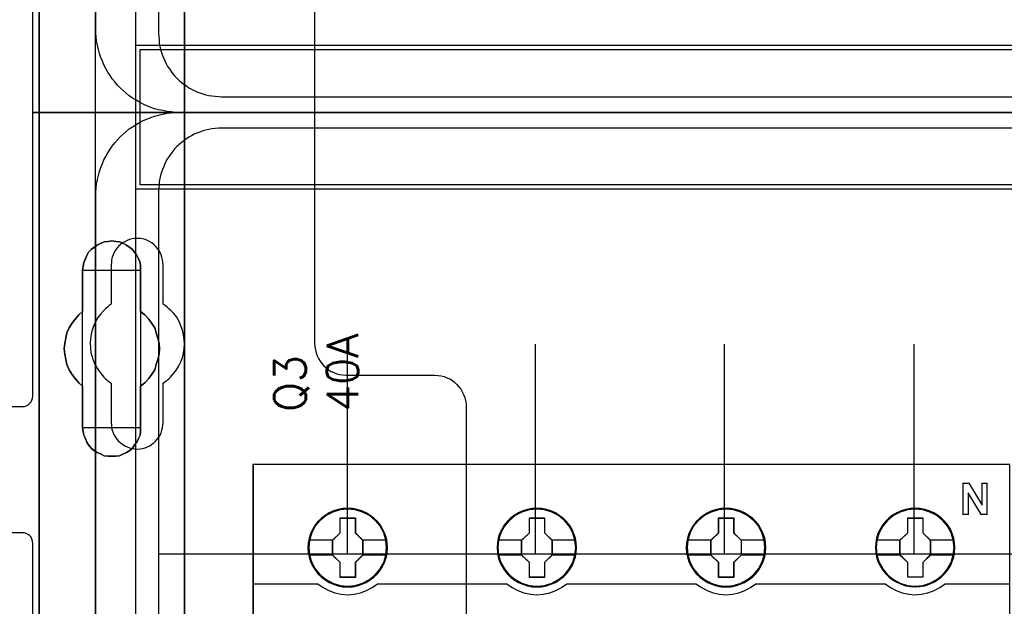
# Model space of a CAD drawing. Extents: x -543332 to -314699, y -9028 to 155584.
# Tile 65 of 256: x -449742 to -448804, y 26123 to 26681. Entities that reach past the tile are written whole.
import ezdxf

# ---------------------------------------------------------------- set-up
doc = ezdxf.new("R2010")
doc.units = 0
doc.header["$MEASUREMENT"] = 0
doc.layers.get('0').update_dxf_attribs({"color": 8})
for name, color, linetype in [('30', 7, 'Continuous'), ('45', 8, 'Continuous'), ('5', 7, 'Continuous'), ('50', 7, 'Continuous')]:
    doc.layers.add(name, color=color, linetype=linetype)
doc.styles.get("Standard").update_dxf_attribs({"font": 'txt', "bigfont": 'BIGFONT.SHX'})

# ---------------------------------------------------------------- blocks, each defined once
blk = doc.blocks.new('*U1079')
at = {"layer": '5', "color": 7}
for points in [[(64.443293, -78.807593), (64.443293, -386.338651), (64.391735, -387.468902), (64.288619, -388.445028), (64.185504, -388.804654), (64.082388, -389.061529), (63.979273, -389.267029), (63.876157, -389.369779), (73.104995, -389.369779), (73.362784, -389.369779), (73.67213, -389.472529), (73.929919, -389.575279), (74.13615, -389.78078), (74.342381, -389.98628), (74.497054, -390.29453), (74.548612, -390.551405), (74.60017, -390.859656), (74.60017, -415.622431)], [(46.758983, -415.622431), (46.758983, -390.859656), (46.758983, -390.551405), (46.862099, -390.29453), (47.016772, -389.98628), (47.171446, -389.78078), (47.429234, -389.575279), (47.687023, -389.472529), (47.944812, -389.369779), (48.254158, -389.369779), (51.19295, -389.369779), (51.089835, -389.267029), (50.986719, -389.061529), (50.883604, -388.804654), (50.780488, -388.445028), (50.625815, -387.468902), (50.625815, -386.338651), (50.625815, -323.250088), (50.625815, -298.744188), (50.625815, -173.234937)], [(50.626846, -173.235764), (50.626846, -298.746057), (50.626846, -323.25216), (50.626846, -386.341247), (50.626846, -387.471508), (50.781516, -388.447642), (50.88463, -388.80727), (50.987743, -389.064148), (51.090856, -389.26965), (51.19397, -389.372401), (52.689115, -389.577903), (62.330223, -389.577903), (63.876925, -389.372401), (63.980038, -389.26965), (64.083152, -389.064148), (64.186265, -388.80727), (64.289378, -388.447642), (64.392492, -387.471508), (64.444049, -386.341247), (64.444049, -78.807635)]]:
    blk.add_lwpolyline(points, dxfattribs=at)
for points in [[(64.441398, -386.34188), (64.441398, -78.808532), (64.441398, -386.34188)], [(50.626846, -173.235771), (50.626846, -298.746832), (50.626846, -173.235771)], [(60.268907, -254.459032), (60.681505, -254.76733), (61.042528, -255.178395), (61.351976, -255.589461), (61.60985, -256.000526), (61.764574, -256.462974), (61.919298, -256.976805), (62.022447, -257.490636), (62.074022, -258.004468), (62.022447, -258.518299), (61.919298, -259.03213), (61.764574, -259.494579), (61.60985, -260.00841), (61.351976, -260.419475), (61.042528, -260.83054), (60.681505, -261.241605), (60.268907, -261.549904), (60.268907, -265.506405), (60.268907, -265.866087), (60.217332, -266.225769), (60.062608, -266.534068), (59.907884, -266.89375), (59.701585, -267.150666), (59.495286, -267.458964), (59.237413, -267.664497), (58.927964, -267.870029), (58.566941, -268.024179), (58.257493, -268.178328), (57.89647, -268.229711), (57.535447, -268.229711), (57.174424, -268.229711), (56.813401, -268.178328), (56.503953, -268.024179), (56.14293, -267.870029), (55.833482, -267.664497), (55.575608, -267.458964), (55.317735, -267.150666), (55.163011, -266.89375), (55.008286, -266.534068), (54.853562, -266.225769), (54.801988, -265.866087), (54.750413, -265.506405), (54.750413, -261.549904), (54.38939, -261.241605), (54.028367, -260.83054), (53.718919, -260.419475), (53.461045, -260.00841), (53.254746, -259.494579), (53.151597, -259.03213), (53.048447, -258.518299), (52.996873, -258.004468), (53.048447, -257.490636), (53.151597, -256.976805), (53.254746, -256.462974), (53.461045, -256.000526), (53.718919, -255.589461), (54.028367, -255.178395), (54.38939, -254.76733), (54.750413, -254.459032), (54.750413, -250.50253), (54.801988, -250.142848), (54.853562, -249.783167), (55.008286, -249.423485), (55.163011, -249.115186), (55.317735, -248.806887), (55.575608, -248.549971), (55.833482, -248.344439), (56.14293, -248.138906), (56.503953, -247.933374), (56.813401, -247.830607), (57.174424, -247.779224), (57.535447, -247.727841), (57.89647, -247.779224), (58.257493, -247.830607), (58.566941, -247.933374), (58.927964, -248.138906), (59.237413, -248.344439), (59.495286, -248.549971), (59.701585, -248.806887), (59.907884, -249.115186), (60.062608, -249.423485), (60.217332, -249.783167), (60.268907, -250.142848), (60.268907, -250.50253), (60.268907, -254.459032)], [(58.927964, -248.138906), (58.566941, -247.933374), (58.257493, -247.830607), (57.89647, -247.779224), (57.535447, -247.727841), (57.174424, -247.779224), (56.813401, -247.830607), (56.503953, -247.933374), (56.14293, -248.138906), (55.833482, -248.344439), (55.575608, -248.549971), (55.317735, -248.806887), (55.163011, -249.115186), (55.008286, -249.423485), (54.853562, -249.783167), (54.801988, -250.142848), (54.750413, -250.50253), (54.750413, -254.459032), (54.38939, -254.76733), (54.028367, -255.178395), (53.718919, -255.589461), (53.461045, -256.000526), (53.254746, -256.462974), (53.151597, -256.976805), (53.048447, -257.490636), (52.996873, -258.004468), (53.048447, -258.518299), (53.151597, -259.03213), (53.254746, -259.494579), (53.461045, -260.00841), (53.718919, -260.419475), (54.028367, -260.83054), (54.38939, -261.241605), (54.750413, -261.549904), (54.750413, -265.506405), (54.801988, -265.866087), (54.853562, -266.225769), (55.008286, -266.534068), (55.163011, -266.89375), (55.317735, -267.150666), (55.575608, -267.458964), (55.833482, -267.664497), (56.14293, -267.870029), (56.503953, -268.024179), (56.813401, -268.178328), (57.174424, -268.229711), (57.535447, -268.229711), (57.89647, -268.229711), (58.257493, -268.178328), (58.566941, -268.024179), (58.927964, -267.870029), (59.237413, -267.664497), (59.495286, -267.458964), (59.701585, -267.150666), (59.907884, -266.89375), (60.062608, -266.534068), (60.217332, -266.225769), (60.268907, -265.866087), (60.268907, -265.506405), (60.268907, -261.549904), (60.681505, -261.241605), (61.042528, -260.83054), (61.351976, -260.419475), (61.60985, -260.00841), (61.764574, -259.494579), (61.919298, -259.03213), (62.022447, -258.518299), (62.074022, -258.004468), (62.022447, -257.490636), (61.919298, -256.976805), (61.764574, -256.462974), (61.60985, -256.000526), (61.351976, -255.589461), (61.042528, -255.178395), (60.681505, -254.76733), (60.268907, -254.459032), (60.268907, -250.50253), (60.268907, -250.142848), (60.217332, -249.783167), (60.062608, -249.423485), (59.907884, -249.115186), (59.701585, -248.806887), (59.495286, -248.549971), (59.237413, -248.344439), (58.927964, -248.138906)], [(58.927964, -248.138906), (58.566941, -247.933374), (58.257493, -247.830607), (57.89647, -247.779224), (57.535447, -247.727841), (57.174424, -247.779224), (56.813401, -247.830607), (56.503953, -247.933374), (56.14293, -248.138906), (55.833482, -248.344439), (55.575608, -248.549971), (55.317735, -248.806887), (55.163011, -249.115186), (55.008286, -249.423485), (54.853562, -249.783167), (54.801988, -250.142848), (54.750413, -250.50253), (54.750413, -254.459032), (54.38939, -254.76733), (54.028367, -255.178395), (53.718919, -255.589461), (53.461045, -256.000526), (53.254746, -256.462974), (53.151597, -256.976805), (53.048447, -257.490636), (52.996873, -258.004468), (53.048447, -258.518299), (53.151597, -259.03213), (53.254746, -259.494579), (53.461045, -260.00841), (53.718919, -260.419475), (54.028367, -260.83054), (54.38939, -261.241605), (54.750413, -261.549904), (54.750413, -265.506405), (54.801988, -265.866087), (54.853562, -266.225769), (55.008286, -266.534068), (55.163011, -266.89375), (55.317735, -267.150666), (55.575608, -267.458964), (55.833482, -267.664497), (56.14293, -267.870029), (56.503953, -268.024179), (56.813401, -268.178328), (57.174424, -268.229711), (57.535447, -268.229711), (57.89647, -268.229711), (58.257493, -268.178328), (58.566941, -268.024179), (58.927964, -267.870029), (59.237413, -267.664497), (59.495286, -267.458964), (59.701585, -267.150666), (59.907884, -266.89375), (60.062608, -266.534068), (60.217332, -266.225769), (60.268907, -265.866087), (60.268907, -265.506405), (60.268907, -261.549904), (60.681505, -261.241605), (61.042528, -260.83054), (61.351976, -260.419475), (61.60985, -260.00841), (61.764574, -259.494579), (61.919298, -259.03213), (62.022447, -258.518299), (62.074022, -258.004468), (62.022447, -257.490636), (61.919298, -256.976805), (61.764574, -256.462974), (61.60985, -256.000526), (61.351976, -255.589461), (61.042528, -255.178395), (60.681505, -254.76733), (60.268907, -254.459032), (60.268907, -250.50253), (60.268907, -250.142848), (60.217332, -249.783167), (60.062608, -249.423485), (59.907884, -249.115186), (59.701585, -248.806887), (59.495286, -248.549971), (59.237413, -248.344439), (58.927964, -248.138906)], [(60.268666, -250.505736), (60.268666, -250.145639), (60.217082, -249.785541), (60.062331, -249.425444), (59.90758, -249.116789), (59.701245, -248.808134), (59.49491, -248.550921), (59.236992, -248.345151), (58.927489, -248.139381), (58.566403, -247.933611), (58.256901, -247.830726), (57.895815, -247.779284), (57.534729, -247.727841), (57.173643, -247.779284), (56.812557, -247.830726), (56.503054, -247.933611), (56.141968, -248.139381), (55.832466, -248.345151), (55.574547, -248.550921), (55.316629, -248.808134), (55.161878, -249.116789), (55.007126, -249.425444), (54.852375, -249.785541), (54.800792, -250.145639), (54.749208, -250.505736), (60.268666, -250.505736)], [(54.749208, -250.503088), (54.749208, -254.462051), (54.749208, -250.503088)], [(60.266015, -254.462051), (60.266015, -250.503088), (60.266015, -254.462051)], [(54.751859, -254.459403), (54.390538, -254.767738), (54.029217, -255.178852), (53.719514, -255.589966), (53.461428, -256.001079), (53.254959, -256.463582), (53.151724, -256.977474), (53.04849, -257.491366), (52.996873, -258.005258), (53.04849, -258.51915), (53.151724, -259.033041), (53.254959, -259.495544), (53.461428, -260.009436), (53.719514, -260.42055), (54.029217, -260.831663), (54.390538, -261.242777), (54.751859, -261.551112), (54.751859, -254.459403)], [(60.266015, -261.551112), (60.679274, -261.242777), (61.040875, -260.831663), (61.350819, -260.42055), (61.609106, -260.009436), (61.764078, -259.495544), (61.91905, -259.033041), (62.022365, -258.51915), (62.074022, -258.005258), (62.022365, -257.491366), (61.91905, -256.977474), (61.764078, -256.463582), (61.609106, -256.001079), (61.350819, -255.589966), (61.040875, -255.178852), (60.679274, -254.767738), (60.266015, -254.459403), (60.266015, -261.551112)], [(54.749208, -261.548464), (54.749208, -265.507427), (54.749208, -261.548464)], [(60.266015, -265.507427), (60.266015, -261.548464), (60.266015, -265.507427)], [(54.749208, -265.504779), (54.800792, -265.864676), (54.852375, -266.224573), (55.007126, -266.533055), (55.161878, -266.892952), (55.316629, -267.150021), (55.574547, -267.458504), (55.832466, -267.664159), (56.141968, -267.869815), (56.503054, -268.024056), (56.812557, -268.178298), (57.173643, -268.229711), (57.534729, -268.229711), (57.895815, -268.229711), (58.256901, -268.178298), (58.566403, -268.024056), (58.927489, -267.869815), (59.236992, -267.664159), (59.49491, -267.458504), (59.701245, -267.150021), (59.90758, -266.892952), (60.062331, -266.533055), (60.217082, -266.224573), (60.268666, -265.864676), (60.268666, -265.504779), (54.749208, -265.504779)]]:
    blk.add_lwpolyline(points, close=True, dxfattribs=at)
at = {"layer": '50', "color": 7}
for points in [[(55.98194, -85.921426), (391.762235, -85.921426), (391.762235, -735.000783), (55.98194, -735.000783), (55.98194, -85.921426)], [(59.825943, -92.486155), (387.918232, -92.486155), (387.918232, -379.414356), (59.825943, -379.414356), (59.825943, -92.486155)], [(59.825943, -229.100851), (387.918232, -229.100851), (387.918232, -242.79966), (59.825943, -242.79966), (59.825943, -229.100851)]]:
    blk.add_lwpolyline(points, dxfattribs=at)
blk.add_lwpolyline([(60.239505, -229.513961), (387.507321, -229.513961), (387.507321, -242.386551), (60.239505, -242.386551), (60.239505, -229.513961)], close=True, dxfattribs=at)
blk = doc.blocks.new('*U1080')
at = {"layer": '50', "color": 7}
for points in [[(383.999821, -235.501397), (64.001505, -235.501397), (63.581505, -235.501397), (63.182504, -235.459362), (62.783504, -235.417327), (62.384503, -235.333258), (61.985503, -235.249188), (61.607503, -235.144101), (61.229502, -235.017997), (60.872502, -234.870875), (60.515502, -234.723754), (60.179501, -234.534597), (59.843501, -234.345441), (59.507501, -234.135267), (59.1925, -233.925093), (58.8985, -233.672885), (58.6045, -233.420676), (58.331499, -233.168468), (58.079499, -232.895242), (57.827499, -232.600998), (57.575499, -232.306755), (57.365498, -231.991494), (57.155498, -231.655216), (56.966498, -231.318938), (56.777498, -230.98266), (56.630498, -230.625365), (56.483498, -230.26807), (56.357497, -229.889757), (56.252497, -229.511444), (56.168497, -229.112114), (56.084497, -228.712784), (56.042497, -228.313453), (56.000497, -227.914123), (56.000497, -227.493776), (56.000497, -168.476979)], [(67.968952, -234.010496), (379.969373, -234.010496)], [(61.983887, -93.002352), (61.983887, -227.999417), (62.004887, -228.314683), (62.025887, -228.62995), (62.046887, -228.924198), (62.109888, -229.218447), (62.172889, -229.512696), (62.25689, -229.806944), (62.340891, -230.080175), (62.466892, -230.353406), (62.571893, -230.605619), (62.697894, -230.87885), (62.844896, -231.131063), (63.012898, -231.362258), (63.1809, -231.593454), (63.348902, -231.824649), (63.537904, -232.055844), (63.726906, -232.245004), (63.936908, -232.455182), (64.167911, -232.644342), (64.377913, -232.812484), (64.629916, -232.980626), (64.860918, -233.148768), (65.112921, -233.274874), (65.364924, -233.421999), (65.637927, -233.527087), (65.91093, -233.632176), (66.183933, -233.737265), (66.477936, -233.821336), (66.771939, -233.884389), (67.065942, -233.926425), (67.359946, -233.96846), (67.674949, -233.989478), (67.968952, -234.010496)]]:
    blk.add_lwpolyline(points, dxfattribs=at)
blk = doc.blocks.new('*U1081')
at = {"layer": '30', "color": 7}
blk.add_lwpolyline([(76.842584, -213.484137), (76.842584, -235.501397), (50.0136, -235.501397), (50.0136, -208.508866)], dxfattribs=at)
blk.add_lwpolyline([(76.842584, -213.484137), (76.842584, -235.501397), (50.0136, -235.501397), (50.0136, -208.508866)], dxfattribs=at)
blk = doc.blocks.new('*U1090')
at = {"layer": '50', "color": 7}
for points in [[(56.000497, -302.523166), (56.000497, -243.506369), (56.000497, -243.086022), (56.042497, -242.686692), (56.084497, -242.287361), (56.168497, -241.888031), (56.252497, -241.488701), (56.357497, -241.110388), (56.483498, -240.753093), (56.630498, -240.37478), (56.777498, -240.017485), (56.966498, -239.681207), (57.155498, -239.344929), (57.365498, -239.00865), (57.575499, -238.714407), (57.827499, -238.399147), (58.079499, -238.104903), (58.331499, -237.831677), (58.6045, -237.579469), (58.8985, -237.32726), (59.1925, -237.075052), (59.507501, -236.864878), (59.843501, -236.654704), (60.179501, -236.465548), (60.515502, -236.276391), (60.872502, -236.12927), (61.229502, -235.982148), (61.607503, -235.856044), (61.985503, -235.750957), (62.384503, -235.666887), (62.783504, -235.582818), (63.182504, -235.540783), (63.581505, -235.519766), (64.001505, -235.498748), (383.999821, -235.498748)], [(379.969373, -236.992297), (67.968952, -236.992297), (67.674949, -237.013315), (67.359946, -237.034332), (67.065942, -237.076367), (66.771939, -237.118401), (66.477936, -237.181454), (66.183933, -237.265523), (65.91093, -237.37061), (65.637927, -237.475697), (65.364924, -237.580784), (65.112921, -237.727906), (64.860918, -237.85401), (64.629916, -238.022149), (64.377913, -238.190288), (64.167911, -238.358427), (63.936908, -238.547583), (63.726906, -238.757757), (63.537904, -238.946914), (63.348902, -239.178105), (63.1809, -239.409296), (63.012898, -239.640487), (62.844896, -239.871678), (62.697894, -240.123887), (62.571893, -240.397113), (62.466892, -240.649321), (62.340891, -240.922547), (62.25689, -241.195773), (62.172889, -241.490017), (62.109888, -241.78426), (62.046887, -242.078503), (62.025887, -242.372747), (62.004887, -242.688007), (61.983887, -243.003268), (61.983887, -377.997901)], [(379.969373, -236.992297), (67.968952, -236.992297), (67.674949, -237.013315), (67.359946, -237.034332), (67.065942, -237.076367), (66.771939, -237.118402), (66.477936, -237.181455), (66.183933, -237.265525), (65.91093, -237.370613), (65.637927, -237.4757), (65.364924, -237.580788), (65.112921, -237.72791), (64.860918, -237.854016), (64.629916, -238.022156), (64.377913, -238.190296), (64.167911, -238.358436), (63.936908, -238.547594), (63.726906, -238.757769), (63.537904, -238.946927), (63.348902, -239.178119), (63.1809, -239.409312), (63.012898, -239.640505), (62.844896, -239.871698), (62.697894, -240.123908), (62.571893, -240.397136), (62.466892, -240.649346), (62.340891, -240.922574), (62.25689, -241.195801), (62.172889, -241.490047), (62.109888, -241.784292), (62.046887, -242.078537), (62.025887, -242.372782), (62.004887, -242.688045), (61.983887, -243.003308), (61.983887, -277.514077), (386.017439, -277.514077)], [(379.969373, -236.992297), (67.968952, -236.992297), (67.674949, -237.013315), (67.359946, -237.034332), (67.065942, -237.076367), (66.771939, -237.118402), (66.477936, -237.181455), (66.183933, -237.265525), (65.91093, -237.370613), (65.637927, -237.4757), (65.364924, -237.580788), (65.112921, -237.72791), (64.860918, -237.854016), (64.629916, -238.022156), (64.377913, -238.190296), (64.167911, -238.358436), (63.936908, -238.547594), (63.726906, -238.757769), (63.537904, -238.946927), (63.348902, -239.178119), (63.1809, -239.409312), (63.012898, -239.640505), (62.844896, -239.871698), (62.697894, -240.123908), (62.571893, -240.397136), (62.466892, -240.649346), (62.340891, -240.922574), (62.25689, -241.195801), (62.172889, -241.490047), (62.109888, -241.784292), (62.046887, -242.078537), (62.025887, -242.372782), (62.004887, -242.688045), (61.983887, -243.003308), (61.983887, -277.514077), (386.017439, -277.514077)], [(79.960566, -277.556447), (79.960566, -257.54713)], [(97.87362, -277.556447), (97.87362, -257.54713)], [(115.850299, -277.556447), (115.850299, -257.54713)], [(133.909161, -277.556447), (133.909161, -257.54713)]]:
    blk.add_lwpolyline(points, dxfattribs=at)
blk = doc.blocks.new('*D1091')
at = {"layer": '30', "color": 7}
for points in [[(46.008272, -263.504343), (49.006674, -263.504343), (49.208059, -263.48183), (49.387068, -263.436805), (49.566077, -263.324242), (49.700334, -263.21168), (49.834591, -263.054092), (49.924096, -262.873992), (49.991224, -262.693891), (50.0136, -262.491279), (50.0136, -235.498748), (76.842584, -235.498748), (76.842584, -257.516008), (76.86496, -257.808671), (76.909712, -258.101334), (76.976841, -258.393997), (77.066345, -258.664148), (77.200602, -258.934298), (77.357235, -259.181936), (77.536244, -259.407061), (77.715253, -259.632187), (77.939015, -259.812287), (78.162776, -259.992387), (78.408913, -260.149975), (78.677427, -260.262538), (78.945941, -260.3751), (79.214454, -260.442638), (79.52772, -260.487663), (79.81861, -260.510175), (88.299164, -260.510175), (88.590054, -260.532688), (88.880944, -260.577713), (89.171833, -260.645251), (89.440347, -260.757813), (89.708861, -260.870376), (89.954998, -261.027964), (90.178759, -261.208064), (90.380145, -261.388164), (90.58153, -261.61329), (90.760539, -261.838415), (90.894796, -262.086053), (91.029053, -262.356203), (91.140933, -262.626354), (91.208062, -262.919017), (91.252814, -263.21168), (91.27519, -263.504343), (91.27519, -357.494179)], [(50.0136, -344.481933), (50.0136, -276.516588), (49.991224, -276.313975), (49.924096, -276.111363), (49.834591, -275.931262), (49.700334, -275.773675), (49.566077, -275.661112), (49.387068, -275.571062), (49.208059, -275.526037), (49.006674, -275.503524), (46.008272, -275.503524)], [(46.008272, -263.504343), (49.006674, -263.504343), (49.208059, -263.48183), (49.387068, -263.436805), (49.566077, -263.324242), (49.700334, -263.21168), (49.834591, -263.054092), (49.924096, -262.873992), (49.991224, -262.693891), (50.0136, -262.491279), (50.0136, -235.498748), (76.842584, -235.498748), (76.842584, -257.516008), (76.86496, -257.808671), (76.909712, -258.101334), (76.976841, -258.393997), (77.066345, -258.664148), (77.200602, -258.934298), (77.357235, -259.181936), (77.536244, -259.407061), (77.715253, -259.632187), (77.939015, -259.812287), (78.162776, -259.992387), (78.408913, -260.149975), (78.677427, -260.262538), (78.945941, -260.3751), (79.214454, -260.442638), (79.52772, -260.487663), (79.81861, -260.510175), (88.299164, -260.510175), (88.590054, -260.532688), (88.880944, -260.577713), (89.171833, -260.645251), (89.440347, -260.757813), (89.708861, -260.870376), (89.954998, -261.027964), (90.178759, -261.208064), (90.380145, -261.388164), (90.58153, -261.61329), (90.760539, -261.838415), (90.894796, -262.086053), (91.029053, -262.356203), (91.140933, -262.626354), (91.208062, -262.919017), (91.252814, -263.21168), (91.27519, -263.504343), (91.27519, -357.494179)], [(50.0136, -344.481933), (50.0136, -276.516588), (49.991224, -276.313975), (49.924096, -276.111363), (49.834591, -275.931262), (49.700334, -275.773675), (49.566077, -275.661112), (49.387068, -275.571062), (49.208059, -275.526037), (49.006674, -275.503524), (46.008272, -275.503524)], [(62.409659, -265.014208), (62.409659, -261.254184), (62.611125, -261.119094), (62.790205, -260.984003), (62.969286, -260.848913), (63.125981, -260.691307), (63.416987, -260.35358), (63.685608, -259.993338), (63.909458, -259.633097), (64.088539, -259.227825), (64.245234, -258.822553), (64.357159, -258.417281), (64.424315, -257.989494), (64.4467, -257.539192), (64.424315, -257.111405), (64.357159, -256.661102), (64.267619, -256.233315), (64.110924, -255.805528), (63.931843, -255.400256), (63.707993, -254.994984), (63.439372, -254.634743), (63.125981, -254.319531), (62.969286, -254.18444), (62.790205, -254.026835), (62.611125, -253.891744), (62.409659, -253.756653), (62.409659, -250.019145), (62.387274, -249.771479), (62.364889, -249.523813), (62.297734, -249.276147), (62.230579, -249.050996), (62.118653, -248.825845), (62.006728, -248.623209), (61.850032, -248.420573), (61.693337, -248.240452), (61.536642, -248.082846), (61.335176, -247.92524), (61.13371, -247.812665), (60.932245, -247.700089), (60.708394, -247.610029), (60.462159, -247.542484), (60.215923, -247.497453), (59.969687, -247.497453), (59.701066, -247.497453), (59.454831, -247.542484), (59.208595, -247.610029), (58.984745, -247.700089), (58.760894, -247.812665), (58.559428, -247.92524), (58.357963, -248.082846), (58.178882, -248.240452), (58.022187, -248.420573), (57.887876, -248.623209), (57.753566, -248.825845), (57.664026, -249.050996), (57.574486, -249.276147), (57.50733, -249.523813), (57.484945, -249.771479), (57.46256, -250.019145), (57.46256, -253.756653), (57.28348, -253.891744), (57.104399, -254.026835), (56.925319, -254.18444), (56.768623, -254.342046), (56.477618, -254.657258), (56.208997, -255.017499), (55.985146, -255.400256), (55.806066, -255.783013), (55.671755, -256.188285), (55.55983, -256.616072), (55.492675, -257.043859), (55.47029, -257.471646), (55.492675, -257.921948), (55.537445, -258.349735), (55.6046, -258.574887), (55.64937, -258.777523), (55.716525, -259.002674), (55.806066, -259.20531), (55.895606, -259.430461), (56.007531, -259.633097), (56.119457, -259.835733), (56.253767, -260.038369), (56.500003, -260.376095), (56.768623, -260.691307), (56.925319, -260.848913), (57.082014, -260.984003), (57.261095, -261.141609), (57.46256, -261.254184), (57.46256, -265.014208), (57.484945, -265.261874), (57.50733, -265.50954), (57.574486, -265.757206), (57.664026, -265.982357), (57.753566, -266.207508), (57.887876, -266.410144), (58.022187, -266.61278), (58.178882, -266.792901), (58.357963, -266.950507), (58.559428, -267.085597), (58.760894, -267.220688), (58.984745, -267.333264), (59.208595, -267.423324), (59.454831, -267.490869), (59.701066, -267.513385), (59.969687, -267.5359), (60.215923, -267.513385), (60.462159, -267.490869), (60.708394, -267.423324), (60.932245, -267.333264), (61.13371, -267.220688), (61.335176, -267.085597), (61.536642, -266.950507), (61.693337, -266.792901), (61.850032, -266.61278), (62.006728, -266.410144), (62.118653, -266.207508), (62.230579, -265.982357), (62.297734, -265.757206), (62.364889, -265.50954), (62.387274, -265.261874), (62.409659, -265.014208)]]:
    blk.add_lwpolyline(points, dxfattribs=at)
blk = doc.blocks.new('*D1092')
at = {"layer": '45', "color": 7}
for points in [[(143.039331, -268.997671), (70.962948, -268.997671), (70.962948, -351.066058), (143.039331, -351.066058), (143.039331, -268.997671)], [(143.018122, -269.021504), (70.984156, -269.021504), (70.984156, -351.044873), (143.018122, -351.044873), (143.018122, -269.021504)], [(83.762152, -276.924985), (83.739733, -276.476776), (83.666872, -276.023033), (83.515545, -275.596957), (83.336194, -275.181949), (83.100796, -274.794607), (82.820561, -274.446), (82.489883, -274.12506), (82.125576, -273.848388), (81.755665, -273.604916), (81.324103, -273.422312), (80.89254, -273.295043), (80.438558, -273.212041), (79.984576, -273.184374), (79.530595, -273.212041), (79.087823, -273.295043), (78.639446, -273.422312), (78.224697, -273.604916), (77.837972, -273.848388), (77.47927, -274.12506), (77.142988, -274.446), (76.879566, -274.794607), (76.638563, -275.181949), (76.436794, -275.596957), (76.319095, -276.023033), (76.229419, -276.476776), (76.201396, -276.924985), (76.229419, -277.373194), (76.319095, -277.810337), (76.436794, -278.241946), (76.638563, -278.651421), (76.879566, -279.044296), (77.142988, -279.40397), (77.47927, -279.719376), (77.837972, -279.996049), (78.224697, -280.228453), (78.639446, -280.411057), (79.087823, -280.549393), (79.530595, -280.637929), (79.984576, -280.660062), (80.438558, -280.637929), (80.89254, -280.549393), (81.324103, -280.411057), (81.755665, -280.228453), (82.125576, -279.996049), (82.489883, -279.719376), (82.820561, -279.40397), (83.100796, -279.044296), (83.336194, -278.651421), (83.515545, -278.241946), (83.666872, -277.810337), (83.739733, -277.373194), (83.762152, -276.924985)], [(83.762152, -276.924985), (83.739733, -276.476776), (83.666872, -276.023033), (83.515545, -275.596957), (83.336194, -275.181949), (83.100796, -274.794607), (82.820561, -274.446), (82.489883, -274.12506), (82.125576, -273.848388), (81.755665, -273.604916), (81.324103, -273.422312), (80.89254, -273.295043), (80.438558, -273.212041), (79.984576, -273.184374), (79.530595, -273.212041), (79.087823, -273.295043), (78.639446, -273.422312), (78.224697, -273.604916), (77.837972, -273.848388), (77.47927, -274.12506), (77.142988, -274.446), (76.879566, -274.794607), (76.638563, -275.181949), (76.436794, -275.596957), (76.319095, -276.023033), (76.229419, -276.476776), (76.201396, -276.924985), (76.229419, -277.373194), (76.319095, -277.810337), (76.436794, -278.241946), (76.638563, -278.651421), (76.879566, -279.044296), (77.142988, -279.40397), (77.47927, -279.719376), (77.837972, -279.996049), (78.224697, -280.228453), (78.639446, -280.411057), (79.087823, -280.549393), (79.530595, -280.637929), (79.984576, -280.660062), (80.438558, -280.637929), (80.89254, -280.549393), (81.324103, -280.411057), (81.755665, -280.228453), (82.125576, -279.996049), (82.489883, -279.719376), (82.820561, -279.40397), (83.100796, -279.044296), (83.336194, -278.651421), (83.515545, -278.241946), (83.666872, -277.810337), (83.739733, -277.373194), (83.762152, -276.924985)], [(101.778597, -276.924985), (101.750575, -276.476776), (101.683321, -276.023033), (101.526395, -275.596957), (101.347051, -275.181949), (101.111663, -274.789074), (100.831439, -274.446), (100.500774, -274.12506), (100.136482, -273.848388), (99.766586, -273.604916), (99.33504, -273.422312), (98.909099, -273.295043), (98.449531, -273.212041), (97.995568, -273.184374), (97.541604, -273.212041), (97.09885, -273.295043), (96.650491, -273.422312), (96.241363, -273.604916), (95.849049, -273.848388), (95.490362, -274.12506), (95.159697, -274.446), (94.896286, -274.789074), (94.649689, -275.181949), (94.453532, -275.596957), (94.330233, -276.023033), (94.240561, -276.476776), (94.212539, -276.924985), (94.240561, -277.373194), (94.330233, -277.810337), (94.453532, -278.236412), (94.649689, -278.651421), (94.896286, -279.044296), (95.159697, -279.40397), (95.490362, -279.719376), (95.849049, -279.996049), (96.241363, -280.228453), (96.650491, -280.411057), (97.09885, -280.549393), (97.541604, -280.637929), (97.995568, -280.660062), (98.449531, -280.637929), (98.909099, -280.549393), (99.33504, -280.411057), (99.766586, -280.228453), (100.136482, -279.996049), (100.500774, -279.719376), (100.831439, -279.40397), (101.111663, -279.044296), (101.347051, -278.651421), (101.526395, -278.236412), (101.683321, -277.810337), (101.750575, -277.373194), (101.778597, -276.924985)], [(101.778597, -276.924985), (101.750575, -276.476776), (101.683321, -276.023033), (101.526395, -275.596957), (101.347051, -275.181949), (101.111663, -274.789074), (100.831439, -274.446), (100.500774, -274.12506), (100.136482, -273.848388), (99.766586, -273.604916), (99.33504, -273.422312), (98.909099, -273.295043), (98.449531, -273.212041), (97.995568, -273.184374), (97.541604, -273.212041), (97.09885, -273.295043), (96.650491, -273.422312), (96.241363, -273.604916), (95.849049, -273.848388), (95.490362, -274.12506), (95.159697, -274.446), (94.896286, -274.789074), (94.649689, -275.181949), (94.453532, -275.596957), (94.330233, -276.023033), (94.240561, -276.476776), (94.212539, -276.924985), (94.240561, -277.373194), (94.330233, -277.810337), (94.453532, -278.236412), (94.649689, -278.651421), (94.896286, -279.044296), (95.159697, -279.40397), (95.490362, -279.719376), (95.849049, -279.996049), (96.241363, -280.228453), (96.650491, -280.411057), (97.09885, -280.549393), (97.541604, -280.637929), (97.995568, -280.660062), (98.449531, -280.637929), (98.909099, -280.549393), (99.33504, -280.411057), (99.766586, -280.228453), (100.136482, -279.996049), (100.500774, -279.719376), (100.831439, -279.40397), (101.111663, -279.044296), (101.347051, -278.651421), (101.526395, -278.236412), (101.683321, -277.810337), (101.750575, -277.373194), (101.778597, -276.924985)], [(101.757389, -276.924969), (101.729533, -276.4793), (101.66268, -276.028129), (101.506689, -275.604469), (101.328414, -275.191812), (101.094427, -274.801164), (100.815872, -274.460035), (100.487177, -274.140914), (100.125055, -273.865809), (99.757362, -273.623718), (99.328387, -273.442149), (98.904983, -273.315601), (98.448153, -273.23307), (97.996893, -273.205559), (97.545634, -273.23307), (97.105517, -273.315601), (96.659828, -273.442149), (96.253138, -273.623718), (95.86316, -273.865809), (95.50661, -274.140914), (95.177915, -274.460035), (94.916073, -274.801164), (94.670944, -275.191812), (94.475955, -275.604469), (94.353391, -276.028129), (94.264253, -276.4793), (94.236398, -276.924969), (94.264253, -277.370638), (94.353391, -277.805303), (94.475955, -278.228964), (94.670944, -278.64162), (94.916073, -279.032268), (95.177915, -279.389904), (95.50661, -279.703523), (95.86316, -279.978627), (96.253138, -280.209715), (96.659828, -280.391283), (97.105517, -280.528836), (97.545634, -280.616869), (97.996893, -280.638877), (98.448153, -280.616869), (98.904983, -280.528836), (99.328387, -280.391283), (99.757362, -280.209715), (100.125055, -279.978627), (100.487177, -279.703523), (100.815872, -279.389904), (101.094427, -279.032268), (101.328414, -278.64162), (101.506689, -278.228964), (101.66268, -277.805303), (101.729533, -277.370638), (101.757389, -276.924969)], [(119.78974, -276.924985), (119.767322, -276.476776), (119.694463, -276.023033), (119.537538, -275.596957), (119.358194, -275.181949), (119.122806, -274.789074), (118.842581, -274.446), (118.517521, -274.12506), (118.153229, -273.848388), (117.777729, -273.604916), (117.351787, -273.422312), (116.920242, -273.295043), (116.466278, -273.212041), (116.012315, -273.184374), (115.558351, -273.212041), (115.115597, -273.295043), (114.667238, -273.422312), (114.252506, -273.604916), (113.865796, -273.848388), (113.507109, -274.12506), (113.17084, -274.446), (112.907429, -274.789074), (112.660831, -275.181949), (112.464674, -275.596957), (112.34698, -276.023033), (112.257308, -276.476776), (112.223681, -276.924985), (112.257308, -277.373194), (112.34698, -277.810337), (112.464674, -278.236412), (112.660831, -278.651421), (112.907429, -279.044296), (113.17084, -279.40397), (113.507109, -279.719376), (113.865796, -279.996049), (114.252506, -280.228453), (114.667238, -280.411057), (115.115597, -280.549393), (115.558351, -280.637929), (116.012315, -280.660062), (116.466278, -280.637929), (116.920242, -280.549393), (117.351787, -280.411057), (117.777729, -280.228453), (118.153229, -279.996049), (118.517521, -279.719376), (118.842581, -279.40397), (119.122806, -279.044296), (119.358194, -278.651421), (119.537538, -278.236412), (119.694463, -277.810337), (119.767322, -277.373194), (119.78974, -276.924985)], [(119.78974, -276.924985), (119.767322, -276.476776), (119.694463, -276.023033), (119.537538, -275.596957), (119.358194, -275.181949), (119.122806, -274.789074), (118.842581, -274.446), (118.517521, -274.12506), (118.153229, -273.848388), (117.777729, -273.604916), (117.351787, -273.422312), (116.920242, -273.295043), (116.466278, -273.212041), (116.012315, -273.184374), (115.558351, -273.212041), (115.115597, -273.295043), (114.667238, -273.422312), (114.252506, -273.604916), (113.865796, -273.848388), (113.507109, -274.12506), (113.17084, -274.446), (112.907429, -274.789074), (112.660831, -275.181949), (112.464674, -275.596957), (112.34698, -276.023033), (112.257308, -276.476776), (112.223681, -276.924985), (112.257308, -277.373194), (112.34698, -277.810337), (112.464674, -278.236412), (112.660831, -278.651421), (112.907429, -279.044296), (113.17084, -279.40397), (113.507109, -279.719376), (113.865796, -279.996049), (114.252506, -280.228453), (114.667238, -280.411057), (115.115597, -280.549393), (115.558351, -280.637929), (116.012315, -280.660062), (116.466278, -280.637929), (116.920242, -280.549393), (117.351787, -280.411057), (117.777729, -280.228453), (118.153229, -279.996049), (118.517521, -279.719376), (118.842581, -279.40397), (119.122806, -279.044296), (119.358194, -278.651421), (119.537538, -278.236412), (119.694463, -277.810337), (119.767322, -277.373194), (119.78974, -276.924985)], [(119.76588, -276.924969), (119.743596, -276.4793), (119.671172, -276.028129), (119.515181, -275.604469), (119.336905, -275.191812), (119.102919, -274.801164), (118.824364, -274.460035), (118.50124, -274.140914), (118.139118, -273.865809), (117.765854, -273.623718), (117.34245, -273.442149), (116.913475, -273.315601), (116.462215, -273.23307), (116.010956, -273.205559), (115.559697, -273.23307), (115.119579, -273.315601), (114.673891, -273.442149), (114.261629, -273.623718), (113.877223, -273.865809), (113.520672, -274.140914), (113.186406, -274.460035), (112.924564, -274.801164), (112.679436, -275.191812), (112.484447, -275.604469), (112.367454, -276.028129), (112.278316, -276.4793), (112.24489, -276.924969), (112.278316, -277.370638), (112.367454, -277.805303), (112.484447, -278.228964), (112.679436, -278.64162), (112.924564, -279.032268), (113.186406, -279.389904), (113.520672, -279.703523), (113.877223, -279.978627), (114.261629, -280.209715), (114.673891, -280.391283), (115.119579, -280.528836), (115.559697, -280.616869), (116.010956, -280.638877), (116.462215, -280.616869), (116.913475, -280.528836), (117.34245, -280.391283), (117.765854, -280.209715), (118.139118, -279.978627), (118.50124, -279.703523), (118.824364, -279.389904), (119.102919, -279.032268), (119.336905, -278.64162), (119.515181, -278.228964), (119.671172, -277.805303), (119.743596, -277.370638), (119.76588, -276.924969)], [(137.800882, -276.919689), (137.77286, -276.471479), (137.705606, -276.017737), (137.54868, -275.591661), (137.369337, -275.176653), (137.133948, -274.783778), (136.853724, -274.440704), (136.523059, -274.119764), (136.158767, -273.843092), (135.788871, -273.59962), (135.357326, -273.417016), (134.931385, -273.289747), (134.471817, -273.206745), (134.017853, -273.179078), (133.56389, -273.206745), (133.121135, -273.289747), (132.672776, -273.417016), (132.263648, -273.59962), (131.871334, -273.843092), (131.512647, -274.119764), (131.181982, -274.440704), (130.918571, -274.783778), (130.671974, -275.176653), (130.475817, -275.591661), (130.352518, -276.017737), (130.262846, -276.471479), (130.234824, -276.919689), (130.262846, -277.367898), (130.352518, -277.80504), (130.475817, -278.231116), (130.671974, -278.646125), (130.918571, -279.038999), (131.181982, -279.398673), (131.512647, -279.71408), (131.871334, -279.990752), (132.263648, -280.223157), (132.672776, -280.405761), (133.121135, -280.544097), (133.56389, -280.632632), (134.017853, -280.654766), (134.471817, -280.632632), (134.931385, -280.544097), (135.357326, -280.405761), (135.788871, -280.223157), (136.158767, -279.990752), (136.523059, -279.71408), (136.853724, -279.398673), (137.133948, -279.038999), (137.369337, -278.646125), (137.54868, -278.231116), (137.705606, -277.80504), (137.77286, -277.367898), (137.800882, -276.919689)], [(137.800882, -276.919689), (137.77286, -276.471479), (137.705606, -276.017737), (137.54868, -275.591661), (137.369337, -275.176653), (137.133948, -274.783778), (136.853724, -274.440704), (136.523059, -274.119764), (136.158767, -273.843092), (135.788871, -273.59962), (135.357326, -273.417016), (134.931385, -273.289747), (134.471817, -273.206745), (134.017853, -273.179078), (133.56389, -273.206745), (133.121135, -273.289747), (132.672776, -273.417016), (132.263648, -273.59962), (131.871334, -273.843092), (131.512647, -274.119764), (131.181982, -274.440704), (130.918571, -274.783778), (130.671974, -275.176653), (130.475817, -275.591661), (130.352518, -276.017737), (130.262846, -276.471479), (130.234824, -276.919689), (130.262846, -277.367898), (130.352518, -277.80504), (130.475817, -278.231116), (130.671974, -278.646125), (130.918571, -279.038999), (131.181982, -279.398673), (131.512647, -279.71408), (131.871334, -279.990752), (132.263648, -280.223157), (132.672776, -280.405761), (133.121135, -280.544097), (133.56389, -280.632632), (134.017853, -280.654766), (134.471817, -280.632632), (134.931385, -280.544097), (135.357326, -280.405761), (135.788871, -280.223157), (136.158767, -279.990752), (136.523059, -279.71408), (136.853724, -279.398673), (137.133948, -279.038999), (137.369337, -278.646125), (137.54868, -278.231116), (137.705606, -277.80504), (137.77286, -277.367898), (137.800882, -276.919689)], [(137.777023, -276.919673), (137.749167, -276.474004), (137.682314, -276.022833), (137.526323, -275.599172), (137.348048, -275.186516), (137.114062, -274.795868), (136.835506, -274.454738), (136.506811, -274.135618), (136.144689, -273.860513), (135.776997, -273.618421), (135.348021, -273.436853), (134.924618, -273.310305), (134.467787, -273.227773), (134.016528, -273.200263), (133.565268, -273.227773), (133.125151, -273.310305), (132.679463, -273.436853), (132.272772, -273.618421), (131.882795, -273.860513), (131.526244, -274.135618), (131.197549, -274.454738), (130.935707, -274.795868), (130.690578, -275.186516), (130.49559, -275.599172), (130.373025, -276.022833), (130.283888, -276.474004), (130.256032, -276.919673), (130.283888, -277.365342), (130.373025, -277.800007), (130.49559, -278.223667), (130.690578, -278.636324), (130.935707, -279.026972), (131.197549, -279.384608), (131.526244, -279.698226), (131.882795, -279.973331), (132.272772, -280.204418), (132.679463, -280.385987), (133.125151, -280.523539), (133.565268, -280.611573), (134.016528, -280.633581), (134.467787, -280.611573), (134.924618, -280.523539), (135.348021, -280.385987), (135.776997, -280.204418), (136.144689, -279.973331), (136.506811, -279.698226), (136.835506, -279.384608), (137.114062, -279.026972), (137.348048, -278.636324), (137.526323, -278.223667), (137.682314, -277.800007), (137.749167, -277.365342), (137.777023, -276.919673)], [(79.272674, -274.087388), (80.715806, -274.087388), (80.715806, -275.506914), (81.434542, -276.211132), (81.434542, -277.630657), (80.715806, -278.345965), (80.715806, -279.7544), (79.272674, -279.7544), (79.272674, -278.345965), (78.536959, -277.630657), (78.536959, -276.211132), (79.272674, -275.506914), (79.272674, -274.087388)], [(79.272674, -274.087388), (80.715806, -274.087388), (80.715806, -274.087388), (80.715806, -275.506914), (80.715806, -275.506914), (81.434542, -276.211132), (81.434542, -276.211132), (81.434542, -277.630657), (81.434542, -277.630657), (80.715806, -278.345965), (80.715806, -278.345965), (80.715806, -279.7544), (80.715806, -279.7544), (79.272674, -279.7544), (79.272674, -279.7544), (79.272674, -278.345965), (79.272674, -278.345965), (78.536959, -277.630657), (78.536959, -277.630657), (78.536959, -276.211132), (78.536959, -276.211132), (79.272674, -275.506914), (79.272674, -275.506914), (79.272674, -274.087388), (79.272674, -274.087388)], [(79.283112, -274.108574), (80.705119, -274.108574), (80.705119, -275.516822), (81.413334, -276.215446), (81.413334, -277.623694), (80.705119, -278.33332), (80.705119, -279.730567), (79.283112, -279.730567), (79.283112, -278.33332), (78.558167, -277.623694), (78.558167, -276.215446), (79.283112, -275.516822), (79.283112, -274.108574)], [(97.289476, -274.087388), (98.726948, -274.087388), (98.726948, -275.506976), (99.445685, -276.20568), (99.445685, -277.630813), (98.726948, -278.346152), (98.726948, -279.749104), (97.289476, -279.749104), (97.289476, -278.346152), (96.548102, -277.630813), (96.548102, -276.20568), (97.289476, -275.506976), (97.289476, -274.087388)], [(97.289476, -274.087388), (98.726948, -274.087388), (98.726948, -274.087388), (98.726948, -275.506976), (98.726948, -275.506976), (99.445685, -276.20568), (99.445685, -276.20568), (99.445685, -277.630813), (99.445685, -277.630813), (98.726948, -278.346152), (98.726948, -278.346152), (98.726948, -279.749104), (98.726948, -279.749104), (97.289476, -279.749104), (97.289476, -279.749104), (97.289476, -278.346152), (97.289476, -278.346152), (96.548102, -277.630813), (96.548102, -277.630813), (96.548102, -276.20568), (96.548102, -276.20568), (97.289476, -275.506976), (97.289476, -275.506976), (97.289476, -274.087388), (97.289476, -274.087388)], [(97.299153, -274.108574), (98.714268, -274.108574), (98.714268, -275.516874), (99.421825, -276.210021), (99.421825, -277.623823), (98.714268, -278.333474), (98.714268, -279.72527), (97.299153, -279.72527), (97.299153, -278.333474), (96.56931, -277.623823), (96.56931, -276.210021), (97.299153, -275.516874), (97.299153, -274.108574)], [(115.300261, -274.087388), (116.743393, -274.087388), (116.743393, -275.506976), (117.46213, -276.20568), (117.46213, -277.630813), (116.743393, -278.346152), (116.743393, -279.749104), (115.300261, -279.749104), (115.300261, -278.346152), (114.564547, -277.630813), (114.564547, -276.20568), (115.300261, -275.506976), (115.300261, -274.087388)], [(115.300261, -274.087388), (116.743393, -274.087388), (116.743393, -274.087388), (116.743393, -275.506976), (116.743393, -275.506976), (117.46213, -276.20568), (117.46213, -276.20568), (117.46213, -277.630813), (117.46213, -277.630813), (116.743393, -278.346152), (116.743393, -278.346152), (116.743393, -279.749104), (116.743393, -279.749104), (115.300261, -279.749104), (115.300261, -279.749104), (115.300261, -278.346152), (115.300261, -278.346152), (114.564547, -277.630813), (114.564547, -277.630813), (114.564547, -276.20568), (114.564547, -276.20568), (115.300261, -275.506976), (115.300261, -275.506976), (115.300261, -274.087388), (115.300261, -274.087388)], [(115.310026, -274.108574), (116.730713, -274.108574), (116.730713, -275.516874), (117.43827, -276.210021), (117.43827, -277.623823), (116.730713, -278.333474), (116.730713, -279.72527), (115.310026, -279.72527), (115.310026, -278.333474), (114.585755, -277.623823), (114.585755, -276.210021), (115.310026, -275.516874), (115.310026, -274.108574)], [(133.30911, -274.082092), (134.746583, -274.082092), (134.746583, -275.50168), (135.465319, -276.200383), (135.465319, -277.625516), (134.746583, -278.340855), (134.746583, -279.743807), (133.30911, -279.743807), (133.30911, -278.340855), (132.567736, -277.625516), (132.567736, -276.200383), (133.30911, -275.50168), (133.30911, -274.082092)], [(133.30911, -274.082092), (134.746583, -274.082092), (134.746583, -274.082092), (134.746583, -275.50168), (134.746583, -275.50168), (135.465319, -276.200383), (135.465319, -276.200383), (135.465319, -277.625516), (135.465319, -277.625516), (134.746583, -278.340855), (134.746583, -278.340855), (134.746583, -279.743807), (134.746583, -279.743807), (133.30911, -279.743807), (133.30911, -279.743807), (133.30911, -278.340855), (133.30911, -278.340855), (132.567736, -277.625516), (132.567736, -277.625516), (132.567736, -276.200383), (132.567736, -276.200383), (133.30911, -275.50168), (133.30911, -275.50168), (133.30911, -274.082092), (133.30911, -274.082092)], [(133.321438, -274.103277), (134.736553, -274.103277), (134.736553, -275.511577), (135.444111, -276.204725), (135.444111, -277.618526), (134.736553, -278.328178), (134.736553, -279.719974), (133.321438, -279.719974), (133.321438, -278.328178), (132.591595, -277.618526), (132.591595, -276.204725), (133.321438, -275.511577), (133.321438, -274.103277)]]:
    blk.add_lwpolyline(points, close=True, dxfattribs=at)
at = {"layer": '45', "color": 139}
for points in [[(143.039331, -268.997671), (70.962948, -268.997671), (70.962948, -351.066058), (143.039331, -351.066058), (143.039331, -268.997671)], [(83.695876, -276.91957), (83.623016, -276.200113), (83.415644, -275.519396), (83.068156, -274.882953), (82.608575, -274.329525), (82.04811, -273.875714), (81.403575, -273.538122), (80.708599, -273.322285), (79.985599, -273.255874), (79.2626, -273.322285), (78.573228, -273.538122), (77.928694, -273.875714), (77.362624, -274.329525), (76.903043, -274.882953), (76.561159, -275.519396), (76.348183, -276.200113), (76.280927, -276.91957), (76.348183, -277.633493), (76.561159, -278.325278), (76.903043, -278.950653), (77.362624, -279.509615), (77.928694, -279.963427), (78.573228, -280.301018), (79.2626, -280.511321), (79.985599, -280.583266), (80.708599, -280.511321), (81.403575, -280.301018), (82.04811, -279.963427), (82.608575, -279.509615), (83.068156, -278.950653), (83.415644, -278.325278), (83.623016, -277.633493), (83.695876, -276.91957)], [(101.707019, -276.924866), (101.634162, -276.205409), (101.426798, -275.519158), (101.084928, -274.88825), (100.619762, -274.329287), (100.05932, -273.875476), (99.420416, -273.537884), (98.719863, -273.327581), (97.996893, -273.26117), (97.273923, -273.327581), (96.578975, -273.537884), (95.940071, -273.875476), (95.379629, -274.329287), (94.914463, -274.88825), (94.566989, -275.519158), (94.359625, -276.205409), (94.286768, -276.924866), (94.359625, -277.638789), (94.566989, -278.32504), (94.914463, -278.955949), (95.379629, -279.509377), (95.940071, -279.963189), (96.578975, -280.30078), (97.273923, -280.516617), (97.996893, -280.588563), (98.719863, -280.516617), (99.420416, -280.30078), (100.05932, -279.963189), (100.619762, -279.509377), (101.084928, -278.955949), (101.426798, -278.32504), (101.634162, -277.638789), (101.707019, -276.924866)], [(101.707019, -276.91957), (101.628554, -276.200113), (101.421182, -275.519396), (101.079298, -274.882953), (100.619717, -274.329525), (100.059253, -273.875714), (99.414718, -273.538122), (98.714137, -273.322285), (97.996742, -273.255874), (97.273742, -273.322285), (96.578766, -273.538122), (95.939836, -273.875714), (95.373767, -274.329525), (94.914186, -274.882953), (94.572302, -275.519396), (94.359325, -276.200113), (94.29207, -276.91957), (94.359325, -277.633493), (94.572302, -278.325278), (94.914186, -278.950653), (95.373767, -279.509615), (95.939836, -279.963427), (96.578766, -280.301018), (97.273742, -280.511321), (97.996742, -280.583266), (98.714137, -280.511321), (99.414718, -280.301018), (100.059253, -279.963427), (100.619717, -279.509615), (101.079298, -278.950653), (101.421182, -278.325278), (101.628554, -277.633493), (101.707019, -276.91957)], [(119.715511, -276.924866), (119.642653, -276.205409), (119.43529, -275.519158), (119.087816, -274.88825), (118.622649, -274.329287), (118.067811, -273.875476), (117.423303, -273.537884), (116.728355, -273.327581), (116.005385, -273.26117), (115.282415, -273.327581), (114.581862, -273.537884), (113.948563, -273.875476), (113.382517, -274.329287), (112.91735, -274.88825), (112.57548, -275.519158), (112.368117, -276.205409), (112.295259, -276.924866), (112.368117, -277.638789), (112.57548, -278.32504), (112.91735, -278.955949), (113.382517, -279.509377), (113.948563, -279.963189), (114.581862, -280.30078), (115.282415, -280.516617), (116.005385, -280.588563), (116.728355, -280.516617), (117.423303, -280.30078), (118.067811, -279.963189), (118.622649, -279.509377), (119.087816, -278.955949), (119.43529, -278.32504), (119.642653, -277.638789), (119.715511, -276.924866)], [(119.710209, -276.91957), (119.637371, -276.200113), (119.430065, -275.519396), (119.08829, -274.882953), (118.628854, -274.329525), (118.062964, -273.875714), (117.424237, -273.538122), (116.723878, -273.322285), (116.001108, -273.255874), (115.278337, -273.322285), (114.589184, -273.538122), (113.944854, -273.875714), (113.384567, -274.329525), (112.925131, -274.882953), (112.583356, -275.519396), (112.370447, -276.200113), (112.303212, -276.91957), (112.370447, -277.633493), (112.583356, -278.325278), (112.925131, -278.950653), (113.384567, -279.509615), (113.944854, -279.963427), (114.589184, -280.301018), (115.278337, -280.511321), (116.001108, -280.583266), (116.723878, -280.511321), (117.424237, -280.301018), (118.062964, -279.963427), (118.628854, -279.509615), (119.08829, -278.950653), (119.430065, -278.325278), (119.637371, -277.633493), (119.710209, -276.91957)], [(137.721351, -276.91957), (137.648491, -276.200113), (137.441119, -275.519396), (137.099235, -274.882953), (136.639654, -274.329525), (136.073585, -273.875714), (135.42905, -273.538122), (134.734074, -273.322285), (134.011074, -273.255874), (133.288075, -273.322285), (132.598703, -273.538122), (131.954168, -273.875714), (131.393704, -274.329525), (130.934122, -274.882953), (130.586634, -275.519396), (130.373658, -276.200113), (130.306402, -276.91957), (130.373658, -277.633493), (130.586634, -278.325278), (130.934122, -278.950653), (131.393704, -279.509615), (131.954168, -279.963427), (132.598703, -280.301018), (133.288075, -280.511321), (134.011074, -280.583266), (134.734074, -280.511321), (135.42905, -280.301018), (136.073585, -279.963427), (136.639654, -279.509615), (137.099235, -278.950653), (137.441119, -278.325278), (137.648491, -277.633493), (137.721351, -276.91957)], [(137.721351, -276.924866), (137.648491, -276.205409), (137.441119, -275.519158), (137.099235, -274.88825), (136.634049, -274.329287), (136.079189, -273.875476), (135.434655, -273.537884), (134.734074, -273.327581), (134.016679, -273.26117), (133.293679, -273.327581), (132.593098, -273.537884), (131.959773, -273.875476), (131.393704, -274.329287), (130.928518, -274.88825), (130.586634, -275.519158), (130.379262, -276.205409), (130.306402, -276.924866), (130.379262, -277.638789), (130.586634, -278.32504), (130.928518, -278.955949), (131.393704, -279.509377), (131.959773, -279.963189), (132.593098, -280.30078), (133.293679, -280.516617), (134.016679, -280.588563), (134.734074, -280.516617), (135.434655, -280.30078), (136.079189, -279.963189), (136.634049, -279.509377), (137.099235, -278.955949), (137.441119, -278.32504), (137.648491, -277.638789), (137.721351, -276.924866)]]:
    blk.add_lwpolyline(points, close=True, dxfattribs=at)
for points in [[(138.56173, -270.779866), (139.158213, -270.779866)], [(138.56173, -270.779866), (138.56173, -273.796094)], [(139.113145, -270.779866), (140.406851, -272.866598)], [(140.359133, -270.779866), (140.902595, -270.779866)], [(140.359133, -270.779866), (140.359133, -272.866598)], [(140.854876, -270.779866), (140.854876, -273.796094)], [(139.057474, -271.704066), (139.057474, -273.796094)], [(140.340575, -273.796094), (139.057474, -271.704066)], [(138.56173, -273.751075), (139.102541, -273.751075)], [(140.292857, -273.751075), (140.902595, -273.751075)], [(70.962948, -280.360823), (77.184931, -280.360823)], [(77.137212, -280.360823), (77.636991, -280.71838), (78.18731, -281.006733), (78.765706, -281.225881), (79.372179, -281.352756), (79.978653, -281.398892), (80.601973, -281.352756), (81.208447, -281.225881), (81.786843, -281.006733), (82.331546, -280.71838), (82.836941, -280.360823)], [(82.791873, -280.360823), (95.190771, -280.360823)], [(95.143052, -280.360823), (95.648419, -280.71838), (96.193093, -281.006733), (96.771457, -281.225881), (97.383512, -281.352756), (97.989953, -281.398892), (98.613238, -281.352756), (99.219679, -281.225881), (99.798043, -281.006733), (100.342716, -280.71838), (100.848083, -280.360823)], [(100.803016, -280.360823), (113.201914, -280.360823)], [(113.154195, -280.360823), (113.659562, -280.71838), (114.204235, -281.006733), (114.7826, -281.225881), (115.38904, -281.352756), (116.001095, -281.398892), (116.618766, -281.352756), (117.219591, -281.225881), (117.809186, -281.006733), (118.353859, -280.71838), (118.859226, -280.360823)], [(118.811507, -280.360823), (131.210405, -280.360823)], [(131.165338, -280.360823), (131.670732, -280.71838), (132.215435, -281.006733), (132.793832, -281.225881), (133.400305, -281.352756), (134.012394, -281.398892), (134.630099, -281.352756), (135.230957, -281.225881), (135.814969, -281.006733), (136.365287, -280.71838), (136.865066, -280.360823)], [(136.817348, -280.360823), (143.039331, -280.360823)]]:
    blk.add_lwpolyline(points, dxfattribs=at)
at = {"layer": '45', "color": 59}
blk.add_lwpolyline([(83.740944, -276.924969), (83.718659, -276.4793), (83.646232, -276.028129), (83.495807, -275.604469), (83.317525, -275.191812), (83.08353, -274.806666), (82.804965, -274.460035), (82.476258, -274.140914), (82.114123, -273.865809), (81.746417, -273.623718), (81.317427, -273.442149), (80.888437, -273.315601), (80.437161, -273.23307), (79.985885, -273.205559), (79.53461, -273.23307), (79.094477, -273.315601), (78.648772, -273.442149), (78.236496, -273.623718), (77.852076, -273.865809), (77.495513, -274.140914), (77.161234, -274.460035), (76.899383, -274.806666), (76.659817, -275.191812), (76.45925, -275.604469), (76.342253, -276.028129), (76.253112, -276.4793), (76.225255, -276.924969), (76.253112, -277.370638), (76.342253, -277.805303), (76.45925, -278.234466), (76.659817, -278.64162), (76.899383, -279.032268), (77.161234, -279.389904), (77.495513, -279.703523), (77.852076, -279.978627), (78.236496, -280.209715), (78.648772, -280.391283), (79.094477, -280.528836), (79.53461, -280.616869), (79.985885, -280.638877), (80.437161, -280.616869), (80.888437, -280.528836), (81.317427, -280.391283), (81.746417, -280.209715), (82.114123, -279.978627), (82.476258, -279.703523), (82.804965, -279.389904), (83.08353, -279.032268), (83.317525, -278.64162), (83.495807, -278.234466), (83.646232, -277.805303), (83.718659, -277.370638), (83.740944, -276.924969)], close=True, dxfattribs=at)
at = {"layer": '45', "color": 7}
for points in [[(76.275625, -276.192657), (78.582027, -276.192657)], [(81.386824, -276.192657), (83.695876, -276.192657)], [(94.286768, -276.18736), (96.593169, -276.18736)], [(99.397966, -276.18736), (101.707019, -276.18736)], [(112.295259, -276.18736), (114.609614, -276.18736)], [(117.414411, -276.18736), (119.715511, -276.18736)], [(130.306402, -276.182064), (132.615455, -276.182064)], [(135.420251, -276.182064), (137.726653, -276.182064)], [(76.275625, -277.601465), (78.582027, -277.601465)], [(81.386824, -277.601465), (83.695876, -277.601465)], [(94.286768, -277.601465), (96.593169, -277.601465)], [(99.397966, -277.601465), (101.707019, -277.601465)], [(112.295259, -277.601465), (114.609614, -277.601465)], [(117.414411, -277.601465), (119.715511, -277.601465)], [(130.306402, -277.596169), (132.615455, -277.596169)], [(135.420251, -277.596169), (137.726653, -277.596169)]]:
    blk.add_lwpolyline(points, dxfattribs=at)

msp = doc.modelspace()

# ---------------------------------------------------------------- block references
at = {"xscale": 10, "yscale": 10, "zscale": 10}
for name in ['*U1079', '*U1081', '*U1080', '*D1091', '*U1090']:
    msp.add_blockref(name, (-450229.1, 28948.04), dxfattribs=at)
ref = msp.add_blockref('*D1092', (-450229.1, 28948.04), dxfattribs=dict(xscale=10, yscale=10, zscale=10))
ref.add_attrib('Oznaczenie', 'Q3', (-449469.1, 26308.04), dxfattribs={"height": 30, "rotation": 90, "flags": 2})
ref.add_attrib('Pr¹d znamionowy', '40A', (-449419.1, 26308.04), dxfattribs={"height": 30, "rotation": 90, "flags": 2})

doc.saveas('drawing.dxf')
